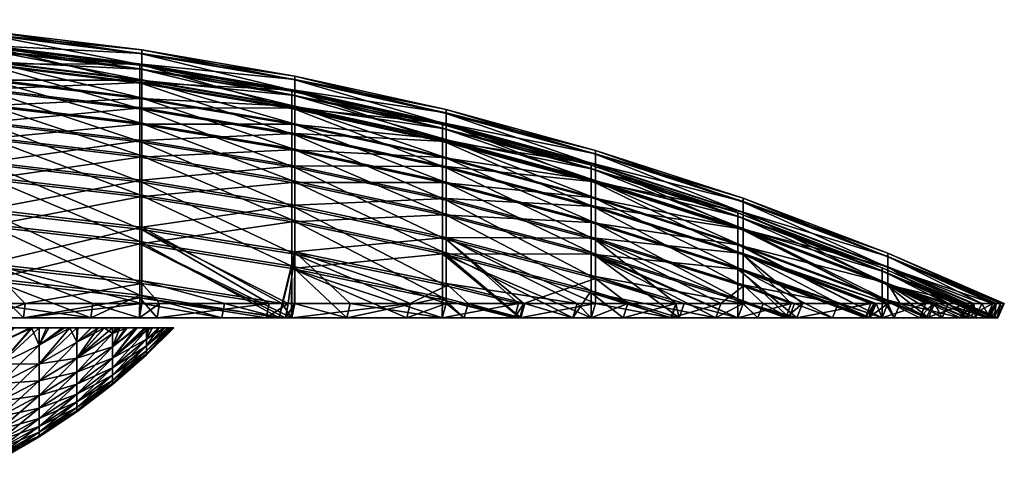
# Model space of a CAD drawing. Header units: inches. Extents: x 8 to 607, y 14 to 565.
# Tile 10 of 10: x 385 to 607, y 27 to 131. Entities that reach past the tile are written whole.
import ezdxf

# ---------------------------------------------------------------- set-up
doc = ezdxf.new("R2010")
doc.units = ezdxf.units.IN
doc.header["$MEASUREMENT"] = 0
doc.layers.get('0').update_dxf_attribs({"true_color": 0x068706})

msp = doc.modelspace()

# ---------------------------------------------------------------- meshes
at = {"color": 134, "true_color": 0x1bb194}
mesh = msp.add_polyface(dxfattribs=at)
corners = [(412.26, 120.93, 307.23), (377.7, 124.28, 341.76), (377.7, 125.15, 307.23), (342.98, 126.83, 341.88), (412.26, 120.14, 272.91), (377.7, 124.36, 272.71), (342.98, 127.71, 307.24), (377.7, 104.29, 478.24), (342.98, 97.66, 512.29), (342.98, 106.77, 478.85), (412.26, 107.6, 443.71), (377.7, 111.75, 444.52), (342.98, 114.25, 445.01), (412.26, 113.39, 409.87), (377.7, 117.57, 410.48), (342.98, 120.1, 410.85), (412.26, 107.91, 170.72), (377.7, 117.81, 203.97), (377.7, 112.06, 169.91), (342.98, 120.33, 203.6), (412.26, 100.57, 137.18), (377.7, 104.68, 136.18), (342.98, 114.56, 169.43), (412.26, 117.55, 375.79), (377.7, 121.76, 376.2), (342.98, 124.3, 376.45), (412.26, 120.06, 341.55), (412.26, 117.71, 238.66), (377.7, 121.91, 238.26), (342.98, 126.91, 272.59), (412.26, 113.63, 204.57), (342.98, 124.45, 238.02), (343.15, 110.16, 479.69), (378.04, 98.56, 512.56), (378.04, 107.67, 479.08), (412.76, 94.49, 511.35), (412.76, 103.55, 478.06), (343.15, 117.68, 445.69), (378.04, 115.16, 445.19), (412.76, 111, 444.37), (343.15, 123.56, 411.36), (378.04, 121.02, 410.99), (412.76, 116.82, 410.37), (343.15, 118, 168.76), (378.04, 121.25, 203.47), (378.04, 115.48, 169.25), (412.76, 117.05, 204.08), (412.76, 111.31, 170.06), (343.15, 110.55, 134.74), (378.04, 108.06, 135.35), (412.76, 103.94, 136.36), (343.15, 127.77, 376.79), (378.04, 125.22, 376.54), (412.76, 121, 376.13), (343.15, 130.33, 342.06), (378.04, 127.76, 341.93), (343.15, 131.2, 307.24), (378.04, 128.64, 307.24), (412.76, 123.52, 341.72), (343.15, 130.4, 272.42), (378.04, 127.84, 272.54), (412.76, 124.39, 307.23), (343.15, 127.93, 237.68), (378.04, 125.38, 237.93), (412.76, 123.6, 272.74), (343.15, 123.79, 203.11), (412.76, 121.15, 238.33)]
mesh.append_faces([[corners[k] for k in face] for face in [(0, 1, 2, 0), (2, 1, 3, 2), (4, 2, 5, 4), (5, 2, 6, 5), (7, 8, 9, 7), (10, 7, 11, 10), (11, 7, 9, 11), (11, 9, 12, 11), (13, 11, 14, 13), (14, 11, 12, 14), (14, 12, 15, 14), (16, 17, 18, 16), (18, 17, 19, 18), (20, 18, 21, 20), (21, 18, 22, 21), (23, 14, 24, 23), (24, 14, 15, 24), (24, 15, 25, 24), (26, 24, 1, 26), (1, 24, 25, 1), (27, 5, 28, 27), (28, 5, 29, 28), (30, 28, 17, 30), (17, 28, 31, 17), (32, 33, 34, 32), (34, 35, 36, 34), (37, 34, 38, 37), (38, 34, 36, 38), (38, 36, 39, 38), (40, 38, 41, 40), (41, 38, 39, 41), (41, 39, 42, 41), (43, 44, 45, 43), (45, 44, 46, 45), (45, 46, 47, 45), (48, 45, 49, 48), (49, 45, 47, 49), (49, 47, 50, 49), (51, 41, 52, 51), (52, 41, 42, 52), (52, 42, 53, 52), (54, 52, 55, 54), (55, 52, 53, 55), (56, 55, 57, 56), (57, 55, 58, 57), (59, 57, 60, 59), (60, 57, 61, 60), (62, 60, 63, 62), (63, 60, 64, 63), (65, 63, 44, 65), (44, 63, 66, 44)]], dxfattribs={"vtx3": -1, "color": 134})
mesh = msp.add_polyface(dxfattribs=at)
corners = [(446.57, 115.04, 307.22), (446.57, 114.18, 341.26), (412.26, 120.06, 341.55), (412.26, 120.93, 307.23), (377.7, 124.28, 341.76), (446.57, 114.26, 273.18), (412.26, 120.14, 272.91), (377.7, 125.15, 307.23), (412.26, 91.63, 104.03), (412.26, 100.57, 137.18), (377.7, 104.68, 136.18), (446.57, 101.82, 442.58), (412.26, 100.19, 477.23), (412.26, 107.6, 443.71), (377.7, 104.29, 478.24), (446.57, 107.57, 409.02), (412.26, 113.39, 409.87), (377.7, 111.75, 444.52), (446.57, 102.13, 171.84), (412.26, 113.63, 204.57), (412.26, 107.91, 170.72), (377.7, 117.81, 203.97), (446.57, 94.85, 138.58), (377.7, 112.06, 169.91), (446.57, 111.69, 375.22), (412.26, 117.55, 375.79), (377.7, 117.57, 410.48), (377.7, 121.76, 376.2), (446.57, 111.85, 239.22), (412.26, 117.71, 238.66), (377.7, 124.36, 272.71), (446.57, 107.8, 205.41), (377.7, 121.91, 238.26), (412.76, 103.55, 478.06), (412.76, 94.49, 511.35), (447.24, 88.82, 509.66), (447.24, 97.8, 476.64), (412.76, 94.95, 103.05), (412.76, 103.94, 136.36), (447.24, 98.19, 137.76), (412.76, 111, 444.37), (447.24, 105.19, 443.24), (412.76, 116.82, 410.37), (447.24, 110.96, 409.51), (412.76, 111.31, 170.06), (412.76, 117.05, 204.08), (447.24, 111.2, 204.92), (447.24, 105.5, 171.18), (412.76, 121, 376.13), (447.24, 115.11, 375.55), (378.04, 127.76, 341.93), (412.76, 123.52, 341.72), (447.24, 117.61, 341.43), (378.04, 128.64, 307.24), (412.76, 124.39, 307.23), (447.24, 118.48, 307.23), (378.04, 127.84, 272.54), (412.76, 123.6, 272.74), (447.24, 117.69, 273.02), (378.04, 125.38, 237.93), (412.76, 121.15, 238.33), (447.24, 115.26, 238.89), (378.04, 121.25, 203.47)]
mesh.append_faces([[corners[k] for k in face] for face in [(0, 1, 2, 0), (0, 2, 3, 0), (3, 2, 4, 3), (5, 0, 3, 5), (5, 3, 6, 5), (6, 3, 7, 6), (8, 9, 10, 8), (11, 12, 13, 11), (13, 12, 14, 13), (15, 13, 16, 15), (16, 13, 17, 16), (18, 19, 20, 18), (20, 19, 21, 20), (22, 20, 9, 22), (9, 20, 23, 9), (24, 16, 25, 24), (25, 16, 26, 25), (1, 25, 2, 1), (2, 25, 27, 2), (28, 6, 29, 28), (29, 6, 30, 29), (31, 29, 19, 31), (19, 29, 32, 19), (33, 34, 35, 33), (33, 35, 36, 33), (37, 38, 39, 37), (40, 33, 36, 40), (40, 36, 41, 40), (42, 40, 41, 42), (42, 41, 43, 42), (44, 45, 46, 44), (44, 46, 47, 44), (38, 44, 47, 38), (38, 47, 39, 38), (48, 42, 43, 48), (48, 43, 49, 48), (50, 48, 51, 50), (51, 48, 49, 51), (51, 49, 52, 51), (53, 51, 54, 53), (54, 51, 52, 54), (54, 52, 55, 54), (56, 54, 57, 56), (57, 54, 55, 57), (57, 55, 58, 57), (59, 57, 60, 59), (60, 57, 58, 60), (60, 58, 61, 60), (62, 60, 45, 62), (45, 60, 61, 45), (45, 61, 46, 45)]], dxfattribs={"vtx3": -1, "color": 134})
mesh = msp.add_polyface(dxfattribs=at)
corners = [(480.56, 107.51, 307.21), (480.56, 106.66, 340.89), (446.57, 114.18, 341.26), (446.57, 115.04, 307.22), (480.56, 106.73, 273.54), (446.57, 114.26, 273.18), (446.57, 85.99, 105.7), (446.57, 94.85, 138.58), (412.26, 100.57, 137.18), (480.56, 94.43, 441.13), (480.56, 87.15, 474.02), (446.57, 94.47, 475.82), (446.57, 101.82, 442.58), (412.26, 100.19, 477.23), (480.56, 100.11, 407.92), (446.57, 107.57, 409.02), (412.26, 107.6, 443.71), (480.56, 94.73, 173.27), (480.56, 100.34, 206.49), (446.57, 107.8, 205.41), (446.57, 102.13, 171.84), (412.26, 113.63, 204.57), (480.56, 87.53, 140.36), (412.26, 107.91, 170.72), (480.56, 104.19, 374.48), (446.57, 111.69, 375.22), (412.26, 113.39, 409.87), (412.26, 117.55, 375.79), (480.56, 104.34, 239.93), (446.57, 111.85, 239.22), (412.26, 120.14, 272.91), (412.26, 117.71, 238.66), (447.24, 97.8, 476.64), (481.4, 81.56, 507.49), (481.4, 90.45, 474.83), (447.24, 89.28, 104.73), (447.24, 98.19, 137.76), (481.4, 90.83, 139.56), (447.24, 105.19, 443.24), (481.4, 97.76, 441.78), (447.24, 110.96, 409.51), (481.4, 103.47, 408.42), (447.24, 105.5, 171.18), (447.24, 111.2, 204.92), (481.4, 103.7, 206), (481.4, 98.07, 172.62), (447.24, 115.11, 375.55), (481.4, 107.57, 374.81), (447.24, 117.61, 341.43), (481.4, 110.05, 341.06), (447.24, 118.48, 307.23), (481.4, 110.9, 307.22), (447.24, 117.69, 273.02), (481.4, 110.13, 273.38), (447.24, 115.26, 238.89), (481.4, 107.73, 239.61)]
mesh.append_faces([[corners[k] for k in face] for face in [(0, 1, 2, 0), (0, 2, 3, 0), (4, 0, 3, 4), (4, 3, 5, 4), (6, 7, 8, 6), (9, 10, 11, 9), (9, 11, 12, 9), (12, 11, 13, 12), (14, 9, 12, 14), (14, 12, 15, 14), (15, 12, 16, 15), (17, 18, 19, 17), (17, 19, 20, 17), (20, 19, 21, 20), (22, 17, 20, 22), (22, 20, 7, 22), (7, 20, 23, 7), (24, 14, 15, 24), (24, 15, 25, 24), (25, 15, 26, 25), (1, 24, 25, 1), (1, 25, 2, 1), (2, 25, 27, 2), (28, 4, 5, 28), (28, 5, 29, 28), (29, 5, 30, 29), (18, 28, 29, 18), (18, 29, 19, 18), (19, 29, 31, 19), (32, 33, 34, 32), (35, 36, 37, 35), (38, 32, 34, 38), (38, 34, 39, 38), (40, 38, 39, 40), (40, 39, 41, 40), (42, 43, 44, 42), (42, 44, 45, 42), (36, 42, 45, 36), (36, 45, 37, 36), (46, 40, 41, 46), (46, 41, 47, 46), (48, 46, 47, 48), (48, 47, 49, 48), (50, 48, 49, 50), (50, 49, 51, 50), (52, 50, 51, 52), (52, 51, 53, 52), (54, 52, 53, 54), (54, 53, 55, 54), (43, 54, 55, 43), (43, 55, 44, 43)]], dxfattribs={"vtx3": -1, "color": 134})
mesh = msp.add_polyface(dxfattribs=at)
corners = [(514.14, 98.34, 307.2), (514.14, 97.5, 340.44), (480.56, 106.66, 340.89), (480.56, 107.51, 307.21), (514.14, 97.58, 273.97), (480.56, 106.73, 273.54), (514.14, 85.43, 439.36), (514.14, 78.25, 471.82), (480.56, 87.15, 474.02), (480.56, 94.43, 441.13), (514.14, 91.04, 406.59), (480.56, 100.11, 407.92), (514.14, 85.73, 175.01), (514.14, 91.27, 207.8), (480.56, 100.34, 206.49), (480.56, 94.73, 173.27), (514.14, 78.63, 142.54), (480.56, 87.53, 140.36), (514.14, 95.07, 373.59), (480.56, 104.19, 374.48), (514.14, 95.22, 240.8), (480.56, 104.34, 239.93), (481.4, 90.45, 474.83), (481.4, 81.56, 507.49), (515.15, 72.73, 504.86), (515.15, 81.51, 472.63), (481.4, 82.02, 106.88), (481.4, 90.83, 139.56), (515.15, 81.88, 141.74), (481.4, 97.76, 441.78), (515.15, 88.72, 440.01), (481.4, 103.47, 408.42), (515.15, 94.36, 407.08), (548.41, 78.09, 437.92), (481.4, 98.07, 172.62), (481.4, 103.7, 206), (515.15, 94.58, 207.32), (515.15, 89.02, 174.38), (548.41, 83.87, 208.86), (481.4, 107.57, 374.81), (515.15, 98.4, 373.92), (548.41, 83.64, 405.51), (481.4, 110.05, 341.06), (515.15, 100.85, 340.6), (548.41, 87.63, 372.87), (481.4, 110.9, 307.22), (515.15, 101.69, 307.21), (548.41, 90.03, 340.07), (481.4, 110.13, 273.38), (515.15, 100.93, 273.81), (548.41, 90.86, 307.19), (481.4, 107.73, 239.61), (515.15, 98.56, 240.49), (548.41, 90.11, 274.32), (548.41, 87.77, 241.51)]
mesh.append_faces([[corners[k] for k in face] for face in [(0, 1, 2, 0), (0, 2, 3, 0), (4, 0, 3, 4), (4, 3, 5, 4), (6, 7, 8, 6), (6, 8, 9, 6), (10, 6, 9, 10), (10, 9, 11, 10), (12, 13, 14, 12), (12, 14, 15, 12), (16, 12, 15, 16), (16, 15, 17, 16), (18, 10, 11, 18), (18, 11, 19, 18), (1, 18, 19, 1), (1, 19, 2, 1), (20, 4, 5, 20), (20, 5, 21, 20), (13, 20, 21, 13), (13, 21, 14, 13), (22, 23, 24, 22), (22, 24, 25, 22), (26, 27, 28, 26), (29, 22, 25, 29), (29, 25, 30, 29), (31, 29, 30, 31), (31, 30, 32, 31), (32, 30, 33, 32), (34, 35, 36, 34), (34, 36, 37, 34), (37, 36, 38, 37), (27, 34, 37, 27), (27, 37, 28, 27), (39, 31, 32, 39), (39, 32, 40, 39), (40, 32, 41, 40), (42, 39, 40, 42), (42, 40, 43, 42), (43, 40, 44, 43), (45, 42, 43, 45), (45, 43, 46, 45), (46, 43, 47, 46), (48, 45, 46, 48), (48, 46, 49, 48), (49, 46, 50, 49), (51, 48, 49, 51), (51, 49, 52, 51), (52, 49, 53, 52), (35, 51, 52, 35), (35, 52, 36, 35), (36, 52, 54, 36)]], dxfattribs={"vtx3": -1, "color": 134})
mesh = msp.add_polyface(dxfattribs=at)
corners = [(377.7, 72.33, 576.71), (354.96, 63.9, 601.17), (342.98, 74.69, 577.67), (386.02, 63.9, 594.45), (377.69, 63.9, 596.25), (377.7, 72.94, 37.64), (401.24, 63.9, 22.97), (412.26, 69.02, 39.22), (370.58, 63.9, 14.61), (377.69, 63.9, 16.55), (412.26, 80.57, 543.01), (377.7, 84.56, 544.41), (377.7, 85.09, 69.96), (342.98, 87.51, 69.12), (412.26, 91.17, 510.36), (377.7, 95.22, 511.57), (342.98, 86.96, 545.26), (342.98, 97.66, 512.29), (412.26, 81.11, 71.35), (377.7, 95.68, 102.83), (342.98, 98.13, 102.11), (412.26, 100.19, 477.23), (377.7, 104.29, 478.24), (412.26, 91.63, 104.03), (377.7, 104.68, 136.18), (342.98, 107.16, 135.57), (355.19, 67.08, 602.6), (378.03, 67.08, 597.66), (386.4, 67.08, 595.85), (412.76, 67.08, 587.13), (378.03, 67.08, 15.14), (370.88, 67.08, 13.2), (343.15, 67.08, 8.73), (343.15, 78.55, 35.37), (378.04, 76.17, 36.33), (412.74, 67.08, 25.92), (401.69, 67.08, 21.6), (378.04, 75.55, 578.02), (412.76, 71.62, 576.42), (343.15, 90.26, 546.42), (378.04, 87.84, 545.57), (412.76, 83.84, 544.16), (378.04, 88.38, 68.81), (412.76, 84.38, 70.21), (412.76, 72.23, 37.92), (343.15, 101.01, 513.29), (378.04, 98.56, 512.56), (412.76, 94.49, 511.35), (343.15, 90.81, 67.97), (378.04, 99.02, 101.85), (412.76, 94.95, 103.05), (378.04, 107.67, 479.08), (343.15, 101.48, 101.12), (378.04, 108.06, 135.35), (412.76, 103.94, 136.36)]
mesh.append_faces([[corners[k] for k in face] for face in [(0, 1, 2, 0), (0, 3, 4, 0), (0, 4, 1, 0), (5, 6, 7, 5), (5, 8, 9, 5), (5, 9, 6, 5), (10, 0, 11, 10), (11, 0, 2, 11), (7, 12, 5, 7), (5, 12, 13, 5), (14, 11, 15, 14), (15, 11, 16, 15), (15, 16, 17, 15), (18, 19, 12, 18), (12, 19, 20, 12), (21, 15, 22, 21), (22, 15, 17, 22), (23, 24, 19, 23), (19, 24, 25, 19), (26, 1, 27, 26), (27, 1, 4, 27), (27, 4, 28, 27), (28, 4, 3, 28), (28, 3, 29, 28), (30, 6, 9, 30), (30, 9, 31, 30), (31, 9, 8, 31), (31, 8, 32, 31), (31, 33, 34, 31), (31, 34, 30, 31), (34, 35, 36, 34), (34, 36, 30, 34), (37, 28, 38, 37), (37, 26, 27, 37), (37, 27, 28, 37), (39, 37, 40, 39), (40, 37, 38, 40), (40, 38, 41, 40), (33, 42, 34, 33), (34, 42, 43, 34), (34, 43, 44, 34), (45, 40, 46, 45), (46, 40, 41, 46), (46, 41, 47, 46), (48, 49, 42, 48), (42, 49, 50, 42), (42, 50, 43, 42), (51, 46, 47, 51), (52, 53, 49, 52), (49, 53, 54, 49), (49, 54, 50, 49)]], dxfattribs={"vtx3": -1, "color": 134})
mesh = msp.add_polyface(dxfattribs=at)
corners = [(430.83, 63.9, 34.55), (443.76, 63.9, 41.26), (412.26, 69.02, 39.22), (445.13, 63.9, 571.34), (440.82, 63.9, 573.29), (412.26, 68.41, 575.12), (386.02, 63.9, 594.45), (377.7, 72.33, 576.71), (416.19, 63.9, 584.47), (412.25, 63.9, 585.77), (446.57, 75.02, 541.06), (446.56, 63.9, 570.49), (412.26, 80.57, 543.01), (401.24, 63.9, 22.97), (412.24, 63.9, 27.27), (446.57, 75.55, 73.29), (412.26, 81.11, 71.35), (377.7, 85.09, 69.96), (446.57, 85.53, 508.68), (412.26, 91.17, 510.36), (377.7, 84.56, 544.41), (446.57, 85.99, 105.7), (412.26, 91.63, 104.03), (377.7, 95.68, 102.83), (446.57, 94.47, 475.82), (412.26, 100.19, 477.23), (377.7, 95.22, 511.57), (412.26, 100.57, 137.18), (412.76, 67.08, 587.13), (416.72, 67.08, 585.82), (441.46, 67.08, 574.59), (431.43, 67.08, 33.23), (412.74, 67.08, 25.92), (401.69, 67.08, 21.6), (378.03, 67.08, 15.14), (412.76, 71.62, 576.42), (412.76, 72.23, 37.92), (378.04, 76.17, 36.33), (447.24, 78.79, 72.16), (444.42, 67.08, 39.98), (412.76, 84.38, 70.21), (412.76, 83.84, 544.16), (445.8, 67.08, 572.62), (447.24, 78.26, 542.2), (386.4, 67.08, 595.85), (412.76, 94.49, 511.35), (447.24, 88.82, 509.66), (412.76, 94.95, 103.05), (447.24, 89.28, 104.73), (447.24, 98.19, 137.76)]
mesh.append_faces([[corners[k] for k in face] for face in [(0, 1, 2, 0), (3, 4, 5, 3), (5, 6, 7, 5), (4, 8, 5, 4), (5, 8, 9, 5), (5, 9, 6, 5), (10, 11, 12, 10), (12, 11, 3, 12), (2, 13, 14, 2), (2, 14, 0, 2), (3, 5, 12, 3), (12, 5, 7, 12), (1, 15, 16, 1), (1, 16, 2, 1), (2, 16, 17, 2), (18, 10, 12, 18), (18, 12, 19, 18), (19, 12, 20, 19), (15, 21, 22, 15), (15, 22, 16, 15), (16, 22, 23, 16), (24, 19, 25, 24), (25, 19, 26, 25), (21, 27, 22, 21), (28, 6, 9, 28), (28, 9, 29, 28), (29, 9, 8, 29), (29, 8, 30, 29), (30, 8, 4, 30), (31, 1, 0, 31), (31, 0, 32, 31), (32, 0, 14, 32), (32, 14, 33, 32), (33, 14, 13, 33), (33, 13, 34, 33), (29, 30, 35, 29), (31, 32, 36, 31), (36, 32, 37, 36), (38, 39, 40, 38), (41, 42, 43, 41), (35, 44, 28, 35), (35, 28, 29, 35), (41, 35, 30, 41), (41, 30, 42, 41), (36, 40, 39, 36), (36, 39, 31, 36), (45, 41, 43, 45), (45, 43, 46, 45), (40, 47, 48, 40), (40, 48, 38, 40), (47, 49, 48, 47)]], dxfattribs={"vtx3": -1, "color": 134})
mesh = msp.add_polyface(dxfattribs=at)
corners = [(542.29, 63.9, 490.78), (532.24, 63.9, 502.27), (514.14, 69.52, 503.9), (547.25, 67.79, 469.24), (547.24, 63.9, 483.74), (514.14, 78.25, 471.82), (547.24, 63.9, 129.04), (547.25, 68.16, 145.09), (514.14, 78.63, 142.54), (534.03, 63.9, 112.22), (514.14, 69.97, 110.44), (532.15, 63.9, 109.82), (547.25, 87.56, 307.19), (547.25, 86.74, 339.91), (514.14, 97.5, 340.44), (514.14, 98.34, 307.2), (547.25, 86.81, 274.47), (514.14, 97.58, 273.97), (547.25, 74.85, 437.29), (514.14, 85.43, 439.36), (547.25, 80.38, 405.03), (514.14, 91.04, 406.59), (547.25, 75.15, 177.06), (547.25, 80.6, 209.33), (514.14, 91.27, 207.8), (514.14, 85.73, 175.01), (547.25, 84.34, 372.55), (514.14, 95.07, 373.59), (547.25, 84.49, 241.83), (514.14, 95.22, 240.8), (533.33, 67.08, 503.22), (521.37, 63.9, 514.7), (543.43, 67.08, 491.68), (548.4, 67.08, 484.6), (548.4, 67.08, 128.18), (535.13, 67.08, 111.28), (533.24, 67.08, 108.86), (515.14, 67.08, 90.27), (515.15, 73.18, 109.49), (548.41, 71.36, 144.31), (515.15, 81.88, 141.74), (515.15, 81.51, 472.63), (548.41, 70.99, 470.03), (515.15, 88.72, 440.01), (548.41, 78.09, 437.92), (515.15, 94.36, 407.08), (548.41, 83.64, 405.51), (515.15, 89.02, 174.38), (548.41, 83.87, 208.86), (548.41, 78.39, 176.44), (515.15, 98.4, 373.92), (548.41, 87.63, 372.87), (515.15, 100.85, 340.6), (548.41, 90.03, 340.07), (515.15, 101.69, 307.21), (548.41, 90.86, 307.19), (515.15, 100.93, 273.81), (548.41, 90.11, 274.32), (515.15, 98.56, 240.49), (548.41, 87.77, 241.51), (515.15, 94.58, 207.32)]
mesh.append_faces([[corners[k] for k in face] for face in [(0, 1, 2, 0), (3, 4, 5, 3), (5, 4, 0, 5), (6, 7, 8, 6), (6, 8, 9, 6), (9, 10, 11, 9), (12, 13, 14, 12), (12, 14, 15, 12), (16, 12, 15, 16), (16, 15, 17, 16), (0, 2, 5, 0), (18, 3, 5, 18), (18, 5, 19, 18), (20, 18, 19, 20), (20, 19, 21, 20), (22, 23, 24, 22), (22, 24, 25, 22), (7, 22, 25, 7), (7, 25, 8, 7), (26, 20, 21, 26), (26, 21, 27, 26), (13, 26, 27, 13), (13, 27, 14, 13), (28, 16, 17, 28), (28, 17, 29, 28), (23, 28, 29, 23), (23, 29, 24, 23), (30, 31, 1, 30), (30, 1, 32, 30), (32, 1, 0, 32), (32, 0, 33, 32), (33, 0, 4, 33), (34, 6, 35, 34), (35, 6, 9, 35), (35, 9, 36, 35), (36, 9, 11, 36), (36, 11, 37, 36), (36, 38, 35, 36), (39, 34, 40, 39), (41, 32, 42, 41), (38, 34, 35, 38), (43, 42, 44, 43), (45, 44, 46, 45), (47, 48, 49, 47), (40, 49, 39, 40), (50, 46, 51, 50), (52, 51, 53, 52), (54, 53, 55, 54), (56, 55, 57, 56), (58, 57, 59, 58), (60, 59, 48, 60)]], dxfattribs={"vtx3": -1, "color": 134})
mesh = msp.add_polyface(dxfattribs=at)
corners = [(480.56, 67.91, 538.56), (496.8, 63.9, 537.16), (480.54, 63.9, 549.24), (446.57, 75.02, 541.06), (472.51, 63.9, 555.2), (446.56, 63.9, 570.49), (485.51, 63.9, 66.77), (480.56, 68.43, 75.77), (480.54, 63.9, 63.47), (459.03, 63.9, 49.2), (446.57, 75.55, 73.29), (446.55, 63.9, 42.71), (443.76, 63.9, 41.26), (480.56, 78.31, 506.52), (446.57, 85.53, 508.68), (480.56, 78.76, 107.84), (446.57, 85.99, 105.7), (480.56, 87.15, 474.02), (446.57, 94.47, 475.82), (412.26, 91.17, 510.36), (480.56, 87.53, 140.36), (446.57, 94.85, 138.58), (441.46, 67.08, 574.59), (440.82, 63.9, 573.29), (445.8, 67.08, 572.62), (445.13, 63.9, 571.34), (447.24, 67.08, 571.77), (473.31, 67.08, 556.41), (481.38, 67.08, 550.42), (497.71, 67.08, 538.28), (486.38, 67.08, 65.6), (481.38, 67.08, 62.29), (459.77, 67.08, 47.95), (447.22, 67.08, 41.43), (444.42, 67.08, 39.98), (431.43, 67.08, 33.23), (447.24, 78.79, 72.16), (481.4, 71.64, 74.66), (447.24, 78.26, 542.2), (481.4, 71.11, 539.69), (447.24, 88.82, 509.66), (481.4, 81.56, 507.49), (447.24, 89.28, 104.73), (481.4, 82.02, 106.88), (447.24, 97.8, 476.64), (481.4, 90.83, 139.56)]
mesh.append_faces([[corners[k] for k in face] for face in [(0, 1, 2, 0), (0, 2, 3, 0), (3, 2, 4, 3), (3, 4, 5, 3), (6, 7, 8, 6), (8, 7, 9, 8), (9, 7, 10, 9), (9, 10, 11, 9), (11, 10, 12, 11), (13, 0, 3, 13), (13, 3, 14, 13), (7, 15, 16, 7), (7, 16, 10, 7), (17, 13, 14, 17), (17, 14, 18, 17), (18, 14, 19, 18), (15, 20, 21, 15), (15, 21, 16, 15), (22, 23, 24, 22), (24, 23, 25, 24), (24, 25, 26, 24), (26, 25, 5, 26), (26, 5, 27, 26), (27, 5, 4, 27), (27, 4, 28, 27), (28, 4, 2, 28), (28, 2, 29, 28), (30, 6, 31, 30), (31, 6, 8, 31), (31, 8, 32, 31), (32, 8, 9, 32), (32, 9, 33, 32), (33, 9, 11, 33), (33, 11, 34, 33), (34, 11, 12, 34), (34, 12, 35, 34), (36, 33, 34, 36), (37, 30, 31, 37), (37, 31, 36, 37), (36, 31, 32, 36), (36, 32, 33, 36), (38, 27, 39, 38), (39, 27, 28, 39), (38, 24, 26, 38), (38, 26, 27, 38), (40, 38, 39, 40), (40, 39, 41, 40), (36, 42, 43, 36), (36, 43, 37, 36), (44, 40, 41, 44), (42, 45, 43, 42)]], dxfattribs={"vtx3": -1, "color": 134})
mesh = msp.add_polyface(dxfattribs=at)
corners = [(498.02, 63.9, 536.25), (496.8, 63.9, 537.16), (480.56, 67.91, 538.56), (480.56, 78.31, 506.52), (514.13, 63.9, 521.38), (514.14, 69.52, 503.9), (521.37, 63.9, 514.7), (532.24, 63.9, 502.27), (532.15, 63.9, 109.82), (514.14, 69.97, 110.44), (514.13, 63.9, 91.32), (509.98, 63.9, 87.05), (480.56, 78.76, 107.84), (498.24, 63.9, 77.32), (480.56, 68.43, 75.77), (485.51, 63.9, 66.77), (514.14, 78.25, 471.82), (480.56, 87.15, 474.02), (534.03, 63.9, 112.22), (514.14, 78.63, 142.54), (480.56, 87.53, 140.36), (497.71, 67.08, 538.28), (480.54, 63.9, 549.24), (498.94, 67.08, 537.37), (515.13, 67.08, 522.42), (522.41, 67.08, 515.71), (533.33, 67.08, 503.22), (515.14, 67.08, 90.27), (510.96, 67.08, 85.99), (499.17, 67.08, 76.21), (486.38, 67.08, 65.6), (515.15, 72.73, 504.86), (481.4, 71.64, 74.66), (481.4, 82.02, 106.88), (515.15, 73.18, 109.49), (533.24, 67.08, 108.86), (481.4, 81.56, 507.49), (481.4, 71.11, 539.69), (481.38, 67.08, 550.42), (515.15, 81.51, 472.63), (543.43, 67.08, 491.68), (515.15, 81.88, 141.74), (548.4, 67.08, 128.18), (515.15, 88.72, 440.01), (548.41, 70.99, 470.03), (515.15, 89.02, 174.38), (548.41, 78.39, 176.44)]
mesh.append_faces([[corners[k] for k in face] for face in [(0, 1, 2, 0), (0, 3, 4, 0), (4, 3, 5, 4), (4, 5, 6, 4), (6, 5, 7, 6), (8, 9, 10, 8), (10, 9, 11, 10), (11, 9, 12, 11), (11, 12, 13, 11), (13, 14, 15, 13), (0, 2, 3, 0), (13, 12, 14, 13), (16, 5, 3, 16), (16, 3, 17, 16), (18, 19, 9, 18), (9, 19, 20, 9), (9, 20, 12, 9), (21, 22, 1, 21), (21, 1, 23, 21), (23, 1, 0, 23), (23, 0, 24, 23), (24, 0, 4, 24), (24, 4, 25, 24), (25, 4, 6, 25), (25, 6, 26, 25), (27, 8, 10, 27), (27, 10, 28, 27), (28, 10, 11, 28), (28, 11, 29, 28), (29, 11, 13, 29), (29, 13, 30, 29), (30, 13, 15, 30), (25, 26, 31, 25), (29, 30, 32, 29), (28, 33, 27, 28), (27, 33, 34, 27), (27, 34, 35, 27), (36, 23, 31, 36), (31, 23, 24, 31), (31, 24, 25, 31), (37, 38, 21, 37), (36, 37, 21, 36), (36, 21, 23, 36), (32, 33, 28, 32), (32, 28, 29, 32), (39, 31, 26, 39), (39, 26, 40, 39), (33, 41, 34, 33), (34, 41, 42, 34), (43, 39, 44, 43), (41, 45, 46, 41)]], dxfattribs={"vtx3": -1, "color": 134})
mesh = msp.add_polyface(dxfattribs=at)
corners = [(551.77, 63.9, 134.81), (558.83, 63.9, 146.09), (547.25, 68.16, 145.09), (560.56, 63.9, 464.78), (558.08, 63.9, 468.3), (547.25, 67.79, 469.24), (547.24, 63.9, 483.74), (547.25, 74.85, 437.29), (576.73, 63.9, 435.15), (575.96, 63.9, 436.98), (568.63, 63.9, 161.75), (547.25, 75.15, 177.06), (577.12, 63.9, 179.21), (579.79, 63.9, 184.71), (547.24, 63.9, 129.04), (579.79, 75.2, 307.18), (547.25, 86.74, 339.91), (547.25, 87.56, 307.19), (579.79, 74.46, 275.05), (547.25, 86.81, 274.47), (579.79, 63.9, 427.9), (547.25, 80.38, 405.03), (547.25, 80.6, 209.33), (579.79, 72.04, 371.34), (547.25, 84.34, 372.55), (579.79, 74.39, 339.3), (579.79, 72.18, 243), (547.25, 84.49, 241.83), (579.79, 68.36, 211.1), (548.4, 67.08, 484.6), (559.3, 67.08, 469.09), (561.79, 67.08, 465.54), (560.05, 67.08, 145.31), (552.96, 67.08, 133.98), (548.4, 67.08, 128.18), (548.41, 71.36, 144.31), (548.41, 78.39, 176.44), (578.43, 67.08, 178.59), (569.9, 67.08, 161.05), (577.26, 67.08, 437.61), (548.41, 78.09, 437.92), (578.04, 67.08, 435.77), (581.11, 67.08, 428.49), (548.41, 70.99, 470.03), (543.43, 67.08, 491.68), (548.41, 83.64, 405.51), (581.11, 71.35, 403.71), (548.41, 83.87, 208.86), (581.11, 67.08, 184.11), (548.41, 87.63, 372.87), (548.41, 90.03, 340.07), (581.11, 75.26, 371.66), (548.41, 90.86, 307.19), (581.11, 77.63, 339.46), (548.41, 90.11, 274.32), (581.11, 78.44, 307.18), (581.11, 77.7, 274.9), (548.41, 87.77, 241.51), (581.11, 75.41, 242.69)]
mesh.append_faces([[corners[k] for k in face] for face in [(0, 1, 2, 0), (3, 4, 5, 3), (5, 4, 6, 5), (7, 8, 9, 7), (7, 9, 3, 7), (1, 10, 11, 1), (11, 10, 12, 11), (11, 12, 13, 11), (0, 2, 14, 0), (15, 16, 17, 15), (18, 17, 19, 18), (3, 5, 7, 3), (20, 7, 21, 20), (13, 22, 11, 13), (1, 11, 2, 1), (23, 21, 24, 23), (25, 24, 16, 25), (26, 19, 27, 26), (28, 27, 22, 28), (29, 6, 30, 29), (30, 6, 4, 30), (30, 4, 31, 30), (31, 4, 3, 31), (32, 10, 1, 32), (32, 1, 33, 32), (33, 1, 0, 33), (33, 0, 34, 33), (34, 0, 14, 34), (32, 33, 35, 32), (35, 33, 34, 35), (36, 37, 38, 36), (31, 39, 40, 31), (40, 39, 41, 40), (40, 41, 42, 40), (43, 44, 29, 43), (43, 29, 30, 43), (40, 43, 30, 40), (40, 30, 31, 40), (45, 40, 42, 45), (45, 42, 46, 45), (36, 47, 48, 36), (36, 48, 37, 36), (35, 36, 38, 35), (35, 38, 32, 35), (49, 45, 46, 49), (50, 49, 51, 50), (52, 50, 53, 52), (54, 52, 55, 54), (54, 55, 56, 54), (57, 54, 56, 57), (47, 57, 58, 47)]], dxfattribs={"vtx3": -1, "color": 134})
mesh = msp.add_polyface(dxfattribs=at)
corners = [(582.53, 63.9, 190.33), (590.24, 63.9, 211.72), (579.79, 68.36, 211.1), (579.79, 63.9, 427.9), (576.73, 63.9, 435.15), (547.25, 74.85, 437.29), (589.84, 63.9, 402.63), (588.32, 63.9, 407.7), (579.79, 68.14, 403.24), (547.25, 80.38, 405.03), (593.31, 63.9, 220.23), (579.79, 72.18, 243), (599.06, 63.9, 243.78), (579.79, 75.2, 307.18), (579.79, 74.39, 339.3), (547.25, 86.74, 339.91), (579.79, 74.46, 275.05), (547.25, 87.56, 307.19), (579.79, 63.9, 184.71), (547.25, 80.6, 209.33), (597.49, 63.9, 377.27), (579.79, 72.04, 371.34), (547.25, 84.34, 372.55), (547.25, 86.81, 274.47), (547.25, 84.49, 241.83), (561.79, 67.08, 465.54), (560.56, 63.9, 464.78), (577.26, 67.08, 437.61), (575.96, 63.9, 436.98), (578.04, 67.08, 435.77), (581.11, 67.08, 428.49), (589.68, 67.08, 408.19), (583.86, 67.08, 189.77), (581.11, 67.08, 184.11), (578.43, 67.08, 178.59), (577.12, 63.9, 179.21), (569.9, 67.08, 161.05), (568.63, 63.9, 161.75), (560.05, 67.08, 145.31), (591.61, 67.08, 211.26), (581.11, 71.57, 210.63), (548.41, 83.87, 208.86), (581.11, 71.35, 403.71), (591.21, 67.08, 403.1), (598.9, 67.08, 377.62), (548.41, 87.63, 372.87), (581.11, 75.26, 371.66), (548.41, 90.03, 340.07), (581.11, 77.63, 339.46), (604.81, 67.08, 346.24), (548.41, 90.86, 307.19), (581.11, 78.44, 307.18), (607.36, 67.08, 314.4), (581.11, 77.7, 274.9), (606.51, 67.08, 282.48), (548.41, 87.77, 241.51), (581.11, 75.41, 242.69), (602.27, 67.08, 250.83), (594.7, 67.08, 219.81)]
mesh.append_faces([[corners[k] for k in face] for face in [(0, 1, 2, 0), (3, 4, 5, 3), (6, 7, 8, 6), (8, 7, 3, 8), (8, 3, 9, 8), (1, 10, 11, 1), (11, 10, 12, 11), (13, 14, 15, 13), (16, 13, 17, 16), (0, 2, 18, 0), (18, 2, 19, 18), (20, 8, 21, 20), (21, 8, 9, 21), (14, 21, 22, 14), (11, 16, 23, 11), (1, 11, 2, 1), (2, 11, 24, 2), (25, 26, 27, 25), (27, 26, 28, 27), (27, 28, 29, 27), (29, 28, 4, 29), (29, 4, 30, 29), (30, 4, 3, 30), (30, 3, 31, 30), (31, 3, 7, 31), (32, 1, 0, 32), (32, 0, 33, 32), (33, 0, 18, 33), (33, 18, 34, 33), (34, 18, 35, 34), (34, 35, 36, 34), (36, 35, 37, 36), (36, 37, 38, 36), (39, 32, 40, 39), (40, 32, 33, 40), (40, 33, 41, 40), (42, 43, 44, 42), (42, 30, 31, 42), (42, 31, 43, 42), (45, 42, 46, 45), (46, 42, 44, 46), (47, 46, 48, 47), (48, 46, 49, 48), (50, 48, 51, 50), (51, 48, 52, 51), (53, 51, 54, 53), (55, 53, 56, 55), (56, 53, 57, 56), (41, 56, 40, 41), (40, 56, 58, 40), (40, 58, 39, 40)]], dxfattribs={"vtx3": -1, "color": 134})
mesh = msp.add_polyface(dxfattribs=at)
corners = [(597.49, 63.9, 377.27), (589.84, 63.9, 402.63), (579.79, 68.14, 403.24), (603.38, 63.9, 346.04), (598.76, 63.9, 370.56), (579.79, 72.04, 371.34), (605.91, 63.9, 314.37), (603.96, 63.9, 338.79), (579.79, 74.39, 339.3), (605.07, 63.9, 282.6), (605.72, 63.9, 307.16), (579.79, 75.2, 307.18), (600.85, 63.9, 251.1), (604.12, 63.9, 275.54), (579.79, 74.46, 275.05), (579.79, 72.18, 243), (599.06, 63.9, 243.78), (589.68, 67.08, 408.19), (588.32, 63.9, 407.7), (591.21, 67.08, 403.1), (598.9, 67.08, 377.62), (600.17, 67.08, 370.87), (604.81, 67.08, 346.24), (605.4, 67.08, 338.94), (607.36, 67.08, 314.4), (607.17, 67.08, 307.17), (606.51, 67.08, 282.48), (605.56, 67.08, 275.39), (602.27, 67.08, 250.83), (600.48, 67.08, 243.47), (594.7, 67.08, 219.81), (593.31, 63.9, 220.23), (591.61, 67.08, 211.26), (590.24, 63.9, 211.72), (583.86, 67.08, 189.77), (581.11, 75.41, 242.69), (581.11, 77.7, 274.9), (581.11, 78.44, 307.18), (581.11, 77.63, 339.46), (581.11, 75.26, 371.66)]
mesh.append_faces([[corners[k] for k in face] for face in [(0, 1, 2, 0), (3, 4, 5, 3), (5, 4, 0, 5), (6, 7, 8, 6), (8, 7, 3, 8), (9, 10, 11, 9), (11, 10, 6, 11), (12, 13, 14, 12), (14, 13, 9, 14), (15, 16, 12, 15), (6, 8, 11, 6), (9, 11, 14, 9), (3, 5, 8, 3), (12, 14, 15, 12), (17, 18, 19, 17), (19, 18, 1, 19), (19, 1, 20, 19), (20, 1, 0, 20), (20, 0, 21, 20), (21, 0, 4, 21), (21, 4, 22, 21), (22, 4, 3, 22), (22, 3, 23, 22), (23, 3, 7, 23), (23, 7, 24, 23), (24, 7, 6, 24), (24, 6, 25, 24), (25, 6, 10, 25), (25, 10, 26, 25), (26, 10, 9, 26), (26, 9, 27, 26), (27, 9, 13, 27), (27, 13, 28, 27), (28, 13, 12, 28), (28, 12, 29, 28), (29, 12, 16, 29), (29, 16, 30, 29), (30, 16, 31, 30), (30, 31, 32, 30), (32, 31, 33, 32), (32, 33, 34, 32), (35, 29, 30, 35), (36, 27, 28, 36), (37, 25, 26, 37), (38, 23, 24, 38), (39, 21, 22, 39), (39, 20, 21, 39), (38, 22, 23, 38), (37, 24, 25, 37), (36, 26, 27, 36), (35, 28, 29, 35)]], dxfattribs={"vtx3": -1, "color": 134})
at = {"color": 134, "true_color": 0x1c95b1}
mesh = msp.add_polyface(dxfattribs=at)
corners = [(375.48, 61.58, 216.81), (371.64, 60.2, 215.66), (371.64, 61.58, 214.03), (375.64, 61.58, 395.91), (375.47, 61.58, 396.03), (371.64, 60.2, 397.18), (371.64, 61.58, 398.8), (371.19, 61.58, 399.13), (362.24, 57.21, 399.66), (380.77, 58.32, 387.47), (384.03, 61.58, 388.84), (380.77, 61.58, 391.73), (371.64, 54.7, 390.12), (379.92, 61.58, 392.48), (375.53, 61.58, 216.84), (371.64, 54.7, 222.72), (379.81, 61.58, 220.26), (380.77, 58.32, 225.36), (380.77, 61.58, 221.11), (383.93, 61.58, 223.89), (366.46, 61.58, 210.63), (371.08, 61.58, 213.63), (362.24, 51.56, 220.43), (380.77, 53.44, 380.31), (371.64, 49.65, 382.73), (362.24, 51.56, 392.41), (387.85, 61.58, 227.73), (380.77, 53.44, 232.52), (371.64, 49.65, 230.11), (362.24, 46.38, 228.02), (380.77, 49.01, 372.86), (371.64, 45.08, 375.03), (380.77, 49.01, 239.97), (371.64, 45.08, 237.8), (357.42, 61.58, 407.22), (362.24, 61.58, 404.68), (406.14, 61.58, 252.43), (404.25, 61.58, 249.06), (402.89, 61.58, 246.89), (401.34, 61.58, 244.42), (398.2, 61.58, 239.91), (398.06, 61.58, 239.72), (396.49, 61.58, 237.69), (394.84, 61.58, 235.55), (367.1, 61.58, 401.81), (416.48, 61.58, 278.64), (391.26, 61.58, 231.35), (389.59, 61.58, 229.57), (387.45, 61.58, 227.3)]
mesh.append_faces([[corners[k] for k in face] for face in [(0, 1, 2, 0), (3, 4, 5, 3), (4, 6, 5, 4), (5, 6, 7, 5), (5, 7, 8, 5), (9, 10, 11, 9), (9, 11, 12, 9), (12, 11, 13, 12), (12, 13, 3, 12), (0, 14, 15, 0), (15, 14, 16, 15), (15, 16, 17, 15), (17, 16, 18, 17), (17, 18, 19, 17), (1, 20, 21, 1), (1, 21, 2, 1), (3, 5, 12, 3), (12, 5, 8, 12), (0, 15, 1, 0), (1, 15, 22, 1), (23, 9, 12, 23), (23, 12, 24, 23), (24, 12, 25, 24), (26, 27, 17, 26), (17, 27, 28, 17), (17, 28, 15, 17), (15, 28, 29, 15), (30, 23, 24, 30), (30, 24, 31, 30), (27, 32, 33, 27), (27, 33, 28, 27), (2, 21, 34, 2), (35, 36, 37, 35), (35, 38, 39, 35), (35, 39, 40, 35), (35, 41, 42, 35), (35, 42, 43, 35), (44, 7, 45, 44), (35, 46, 47, 35), (35, 47, 26, 35), (18, 16, 35, 18), (35, 16, 14, 35), (35, 14, 0, 35), (26, 48, 35, 26), (35, 48, 19, 35), (35, 19, 18, 35)]], dxfattribs={"vtx3": -1, "color": 134})
mesh = msp.add_polyface(dxfattribs=at)
corners = [(387.97, 61.58, 385), (387.87, 61.58, 385.1), (380.77, 58.32, 387.47), (384.03, 61.58, 388.84), (389.59, 57.72, 377.59), (396.51, 61.58, 375.14), (395.32, 61.58, 376.7), (380.77, 53.44, 380.31), (389.59, 61.58, 383.26), (391.74, 61.58, 380.95), (389.59, 53.46, 370.41), (398.06, 61.58, 373.11), (389.59, 61.58, 229.57), (391.26, 61.58, 231.35), (389.59, 57.72, 235.25), (394.84, 61.58, 235.55), (396.49, 61.58, 237.69), (387.85, 61.58, 227.73), (380.77, 58.32, 225.36), (387.45, 61.58, 227.3), (383.93, 61.58, 223.89), (380.77, 53.44, 232.52), (380.77, 49.01, 372.86), (389.59, 53.46, 242.43), (380.77, 49.01, 239.97), (398.06, 54.76, 360.57), (389.59, 49.66, 362.98), (380.77, 45.07, 365.14), (398.06, 58.4, 245.15), (389.59, 49.66, 249.86), (380.77, 45.07, 247.69), (398.06, 51.58, 353.24), (389.59, 46.33, 355.32), (398.06, 48.86, 345.72), (389.59, 43.5, 347.47), (398.06, 51.58, 259.6), (389.59, 43.5, 265.36), (389.59, 46.33, 257.51), (398.06, 54.76, 252.27), (362.24, 61.58, 404.68), (413.8, 61.58, 269.75), (413.38, 61.58, 268.47), (411.48, 61.58, 263.57), (406.93, 61.58, 253.86), (406.14, 61.58, 252.43), (404.25, 61.58, 249.06), (402.89, 61.58, 246.89), (398.2, 61.58, 239.91), (398.06, 61.58, 239.72), (416.48, 61.58, 278.64), (371.19, 61.58, 399.13), (371.64, 61.58, 398.8), (375.47, 61.58, 396.03), (375.64, 61.58, 395.91), (411.38, 61.58, 263.31), (409.13, 61.58, 258.23), (407.75, 61.58, 255.48), (362.31, 61.58, 404.64), (367.1, 61.58, 401.81)]
mesh.append_faces([[corners[k] for k in face] for face in [(0, 1, 2, 0), (1, 3, 2, 1), (4, 5, 6, 4), (0, 7, 8, 0), (8, 7, 4, 8), (8, 4, 9, 8), (9, 4, 6, 9), (10, 11, 5, 10), (12, 13, 14, 12), (14, 13, 15, 14), (14, 15, 16, 14), (17, 18, 19, 17), (19, 18, 20, 19), (0, 2, 7, 0), (12, 14, 17, 12), (17, 14, 21, 17), (5, 4, 10, 5), (10, 4, 7, 10), (10, 7, 22, 10), (16, 23, 14, 16), (14, 23, 24, 14), (14, 24, 21, 14), (25, 10, 26, 25), (26, 10, 22, 26), (26, 22, 27, 26), (28, 29, 23, 28), (23, 29, 30, 23), (23, 30, 24, 23), (31, 26, 32, 31), (32, 26, 27, 32), (33, 32, 34, 33), (35, 36, 37, 35), (38, 37, 29, 38), (39, 40, 41, 39), (39, 41, 42, 39), (39, 43, 44, 39), (45, 46, 39, 45), (47, 48, 39, 47), (49, 50, 51, 49), (52, 53, 49, 52), (3, 1, 49, 3), (39, 54, 55, 39), (39, 55, 56, 39), (15, 13, 39, 15), (49, 39, 57, 49), (49, 57, 58, 49)]], dxfattribs={"vtx3": -1, "color": 134})
mesh = msp.add_polyface(dxfattribs=at)
corners = [(409.45, 61.58, 353.92), (407.74, 61.58, 357.36), (406.14, 60.35, 357.93), (404.33, 61.58, 363.65), (402.89, 61.58, 365.94), (398.06, 58.4, 367.68), (401.42, 61.58, 368.3), (398.29, 61.58, 372.81), (398.06, 61.58, 373.11), (398.06, 54.76, 360.57), (406.14, 61.58, 360.4), (407, 61.58, 358.85), (406.14, 57.32, 350.96), (411.48, 61.58, 349.27), (407.75, 61.58, 255.48), (409.13, 61.58, 258.23), (406.14, 57.32, 261.88), (411.38, 61.58, 263.31), (411.48, 61.58, 263.57), (406.14, 60.35, 254.91), (406.93, 61.58, 253.86), (406.14, 61.58, 252.43), (404.25, 61.58, 249.06), (398.06, 54.76, 252.27), (402.89, 61.58, 246.89), (398.06, 61.58, 239.72), (398.2, 61.58, 239.91), (398.06, 58.4, 245.15), (401.34, 61.58, 244.42), (396.49, 61.58, 237.69), (411.66, 61.58, 348.86), (406.14, 54.74, 343.81), (406.14, 54.74, 269.03), (415.1, 61.58, 273.69), (414.29, 61.58, 271.25), (362.24, 61.58, 404.68), (416.48, 61.58, 278.64), (396.51, 61.58, 375.14), (380.77, 61.58, 391.73), (384.03, 61.58, 388.84), (413.8, 61.58, 269.75), (371.64, 61.58, 398.8), (375.47, 61.58, 396.03), (375.64, 61.58, 395.91), (379.92, 61.58, 392.48), (387.87, 61.58, 385.1), (387.97, 61.58, 385), (389.59, 61.58, 383.26), (391.74, 61.58, 380.95), (395.32, 61.58, 376.7)]
mesh.append_faces([[corners[k] for k in face] for face in [(0, 1, 2, 0), (3, 4, 5, 3), (4, 6, 5, 4), (5, 6, 7, 5), (5, 7, 8, 5), (3, 9, 10, 3), (10, 9, 2, 10), (10, 2, 11, 10), (11, 2, 1, 11), (12, 13, 0, 12), (14, 15, 16, 14), (16, 15, 17, 16), (16, 17, 18, 16), (14, 19, 20, 14), (20, 19, 21, 20), (21, 19, 22, 21), (22, 19, 23, 22), (22, 23, 24, 22), (25, 26, 27, 25), (27, 26, 28, 27), (27, 28, 24, 27), (25, 27, 29, 25), (3, 5, 9, 3), (24, 23, 27, 24), (0, 2, 12, 0), (30, 12, 31, 30), (18, 32, 16, 18), (14, 16, 19, 14), (33, 34, 35, 33), (36, 37, 8, 36), (36, 38, 39, 36), (8, 7, 36, 8), (36, 7, 6, 36), (4, 3, 36, 4), (34, 40, 35, 34), (14, 20, 35, 14), (36, 41, 42, 36), (36, 43, 44, 36), (36, 44, 38, 36), (36, 45, 46, 36), (36, 46, 47, 36), (18, 17, 35, 18), (47, 48, 36, 47), (36, 48, 49, 36), (36, 49, 37, 36), (33, 35, 36, 33)]], dxfattribs={"vtx3": -1, "color": 134})
mesh = msp.add_polyface(dxfattribs=at)
corners = [(398.06, 58.4, 367.68), (398.06, 61.58, 373.11), (389.59, 53.46, 370.41), (396.49, 61.58, 237.69), (398.06, 58.4, 245.15), (389.59, 53.46, 242.43), (398.06, 54.76, 360.57), (398.06, 54.76, 252.27), (389.59, 49.66, 249.86), (406.14, 57.32, 350.96), (406.14, 60.35, 357.93), (398.06, 51.58, 353.24), (389.59, 49.66, 362.98), (406.14, 54.74, 343.81), (398.06, 48.86, 345.72), (389.59, 46.33, 355.32), (406.14, 57.32, 261.88), (406.14, 54.74, 269.03), (398.06, 48.86, 267.11), (398.06, 51.58, 259.6), (389.59, 43.5, 265.36), (406.14, 60.35, 254.91), (389.59, 46.33, 257.51), (406.14, 52.61, 336.51), (398.06, 46.62, 338.05), (389.59, 43.5, 347.47), (406.14, 50.95, 329.09), (398.06, 44.88, 330.25), (389.59, 41.16, 339.46), (406.14, 49.75, 321.58), (398.06, 43.62, 322.36), (389.59, 39.34, 331.31), (406.14, 49.04, 314.02), (398.06, 42.87, 314.4), (389.59, 38.03, 323.07), (406.14, 48.8, 306.42), (398.06, 42.62, 306.42), (389.59, 37.24, 314.76), (406.14, 49.04, 298.82), (398.06, 42.87, 298.43), (389.59, 36.97, 306.42), (406.14, 49.75, 291.25), (398.06, 43.62, 290.47), (389.59, 37.24, 298.08), (406.14, 50.95, 283.74), (398.06, 44.88, 282.58), (389.59, 38.03, 289.77), (406.14, 52.61, 276.33), (398.06, 46.62, 274.78), (389.59, 39.34, 281.52), (389.59, 41.16, 273.38)]
mesh.append_faces([[corners[k] for k in face] for face in [(0, 1, 2, 0), (3, 4, 5, 3), (6, 0, 2, 6), (4, 7, 8, 4), (9, 10, 6, 9), (9, 6, 11, 9), (11, 6, 12, 11), (13, 9, 11, 13), (13, 11, 14, 13), (14, 11, 15, 14), (16, 17, 18, 16), (16, 18, 19, 16), (19, 18, 20, 19), (21, 16, 19, 21), (21, 19, 7, 21), (7, 19, 22, 7), (23, 13, 14, 23), (23, 14, 24, 23), (24, 14, 25, 24), (26, 23, 24, 26), (26, 24, 27, 26), (27, 24, 28, 27), (29, 26, 27, 29), (29, 27, 30, 29), (30, 27, 31, 30), (32, 29, 30, 32), (32, 30, 33, 32), (33, 30, 34, 33), (35, 32, 33, 35), (35, 33, 36, 35), (36, 33, 37, 36), (38, 35, 36, 38), (38, 36, 39, 38), (39, 36, 40, 39), (41, 38, 39, 41), (41, 39, 42, 41), (42, 39, 43, 42), (44, 41, 42, 44), (44, 42, 45, 44), (45, 42, 46, 45), (47, 44, 45, 47), (47, 45, 48, 47), (48, 45, 49, 48), (17, 47, 48, 17), (17, 48, 18, 17), (18, 48, 50, 18)]], dxfattribs={"vtx3": -1, "color": 134})
mesh = msp.add_polyface(dxfattribs=at)
corners = [(414.29, 61.58, 271.25), (413.8, 61.1, 271.1), (413.8, 61.58, 269.75), (411.66, 61.58, 348.86), (411.48, 61.58, 349.27), (406.14, 57.32, 350.96), (415.15, 61.58, 339), (414.3, 61.58, 341.58), (413.8, 61.1, 341.73), (413.8, 61.58, 343.13), (406.14, 54.74, 343.81), (413.63, 61.58, 343.66), (413.8, 59.09, 334.84), (416.47, 61.58, 334.2), (415.1, 61.58, 273.69), (413.8, 59.09, 278), (416.48, 61.58, 278.64), (416.57, 61.58, 278.98), (413.38, 61.58, 268.47), (406.14, 54.74, 269.03), (411.48, 61.58, 263.57), (406.14, 52.61, 336.51), (416.61, 61.58, 333.71), (413.8, 57.52, 327.83), (406.14, 50.95, 329.09), (413.8, 56.4, 320.74), (406.14, 49.75, 321.58), (413.8, 55.72, 313.59), (406.14, 49.04, 314.02), (413.8, 55.49, 306.42), (406.14, 48.8, 306.42), (413.8, 55.72, 299.24), (406.14, 49.04, 298.82), (413.8, 56.4, 292.09), (406.14, 49.75, 291.25), (413.8, 57.52, 285), (406.14, 50.95, 283.74), (406.14, 52.61, 276.33), (401.42, 61.58, 368.3), (402.89, 61.58, 365.94), (404.33, 61.58, 363.65), (406.14, 61.58, 360.4), (407, 61.58, 358.85), (407.74, 61.58, 357.36), (409.45, 61.58, 353.92), (417.78, 61.58, 284.33), (419.11, 61.58, 292.75)]
mesh.append_faces([[corners[k] for k in face] for face in [(0, 1, 2, 0), (3, 4, 5, 3), (6, 7, 8, 6), (8, 7, 9, 8), (8, 9, 10, 8), (10, 9, 11, 10), (10, 11, 3, 10), (12, 13, 6, 12), (0, 14, 15, 0), (15, 14, 16, 15), (15, 16, 17, 15), (2, 1, 18, 2), (18, 1, 19, 18), (18, 19, 20, 18), (6, 8, 12, 6), (12, 8, 10, 12), (12, 10, 21, 12), (22, 12, 23, 22), (23, 12, 21, 23), (23, 21, 24, 23), (25, 23, 24, 25), (25, 24, 26, 25), (27, 25, 26, 27), (27, 26, 28, 27), (29, 27, 28, 29), (29, 28, 30, 29), (31, 29, 30, 31), (31, 30, 32, 31), (33, 31, 32, 33), (33, 32, 34, 33), (35, 33, 34, 35), (35, 34, 36, 35), (15, 35, 36, 15), (15, 36, 37, 15), (0, 15, 1, 0), (1, 15, 37, 1), (1, 37, 19, 1), (16, 38, 39, 16), (16, 40, 41, 16), (16, 41, 42, 16), (42, 43, 16, 42), (16, 43, 44, 16), (16, 44, 4, 16), (4, 45, 17, 4), (4, 17, 16, 4), (11, 9, 46, 11)]], dxfattribs={"vtx3": -1, "color": 134})
mesh = msp.add_polyface(dxfattribs=at)
corners = [(416.61, 61.58, 333.71), (416.47, 61.58, 334.2), (413.8, 59.09, 334.84), (418.75, 61.58, 322.95), (418.03, 61.58, 327.06), (413.8, 57.52, 327.83), (417.81, 61.58, 328.36), (419.42, 61.58, 317.49), (419.1, 61.58, 320.09), (413.8, 56.4, 320.74), (419.83, 61.58, 311.98), (419.74, 61.58, 313.23), (413.8, 55.72, 313.59), (419.79, 61.58, 300.08), (419.97, 61.58, 305.59), (413.8, 55.49, 306.42), (419.97, 61.58, 306.42), (419.35, 61.58, 294.6), (419.75, 61.58, 299.61), (413.8, 55.72, 299.24), (418.73, 61.58, 289.74), (419.11, 61.58, 292.75), (413.8, 56.4, 292.09), (417.78, 61.58, 284.33), (418.03, 61.58, 285.77), (413.8, 57.52, 285), (413.8, 59.09, 278), (416.57, 61.58, 278.98), (411.48, 61.58, 349.27), (413.8, 61.58, 343.13), (414.3, 61.58, 341.58), (415.15, 61.58, 339), (411.66, 61.58, 348.86), (413.63, 61.58, 343.66)]
mesh.append_faces([[corners[k] for k in face] for face in [(0, 1, 2, 0), (3, 4, 5, 3), (5, 4, 6, 5), (5, 6, 0, 5), (7, 8, 9, 7), (9, 8, 3, 9), (10, 11, 12, 10), (12, 11, 7, 12), (13, 14, 15, 13), (15, 14, 16, 15), (15, 16, 10, 15), (17, 18, 19, 17), (19, 18, 13, 19), (20, 21, 22, 20), (22, 21, 17, 22), (23, 24, 25, 23), (25, 24, 20, 25), (26, 27, 23, 26), (3, 5, 9, 3), (7, 9, 12, 7), (10, 12, 15, 10), (13, 15, 19, 13), (17, 19, 22, 17), (20, 22, 25, 20), (23, 25, 26, 23), (20, 24, 28, 20), (24, 23, 28, 24), (21, 29, 30, 21), (21, 30, 31, 21), (31, 1, 21, 31), (21, 1, 0, 21), (21, 0, 6, 21), (6, 4, 21, 6), (21, 4, 3, 21), (21, 3, 8, 21), (20, 28, 21, 20), (21, 28, 32, 21), (21, 32, 33, 21), (8, 7, 21, 8), (21, 7, 11, 21), (21, 11, 17, 21), (14, 11, 16, 14), (16, 11, 10, 16), (14, 13, 11, 14), (11, 13, 18, 11), (11, 18, 17, 11)]], dxfattribs={"vtx3": -1, "color": 134})
mesh = msp.add_polyface(dxfattribs=at)
corners = [(389.59, 46.33, 355.32), (380.77, 45.07, 365.14), (380.77, 41.62, 357.2), (389.59, 43.5, 347.47), (380.77, 38.67, 349.04), (389.59, 46.33, 257.51), (389.59, 43.5, 265.36), (380.77, 38.67, 263.79), (380.77, 41.62, 255.64), (389.59, 49.66, 249.86), (380.77, 45.07, 247.69), (398.06, 46.62, 338.05), (389.59, 41.16, 339.46), (380.77, 36.25, 340.72), (398.06, 44.88, 330.25), (389.59, 39.34, 331.31), (380.77, 34.35, 332.27), (371.64, 31.9, 341.84), (398.06, 43.62, 322.36), (389.59, 38.03, 323.07), (380.77, 32.99, 323.71), (371.64, 29.94, 333.11), (398.06, 42.87, 314.4), (389.59, 37.24, 314.76), (380.77, 32.17, 315.08), (371.64, 28.53, 324.27), (398.06, 42.62, 306.42), (389.59, 36.97, 306.42), (380.77, 31.9, 306.42), (371.64, 27.69, 315.36), (398.06, 42.87, 298.43), (389.59, 37.24, 298.08), (380.77, 32.17, 297.76), (371.64, 27.41, 306.42), (398.06, 43.62, 290.47), (389.59, 38.03, 289.77), (380.77, 32.99, 289.13), (371.64, 27.69, 297.47), (398.06, 44.88, 282.58), (389.59, 39.34, 281.52), (380.77, 34.35, 280.57), (371.64, 28.53, 288.56), (398.06, 46.62, 274.78), (389.59, 41.16, 273.38), (380.77, 36.25, 272.11), (371.64, 29.94, 279.72), (398.06, 48.86, 267.11), (371.64, 31.9, 270.99)]
mesh.append_faces([[corners[k] for k in face] for face in [(0, 1, 2, 0), (3, 0, 2, 3), (3, 2, 4, 3), (5, 6, 7, 5), (5, 7, 8, 5), (9, 5, 8, 9), (9, 8, 10, 9), (11, 3, 12, 11), (12, 3, 4, 12), (12, 4, 13, 12), (14, 12, 15, 14), (15, 12, 13, 15), (15, 13, 16, 15), (16, 13, 17, 16), (18, 15, 19, 18), (19, 15, 16, 19), (19, 16, 20, 19), (20, 16, 21, 20), (22, 19, 23, 22), (23, 19, 20, 23), (23, 20, 24, 23), (24, 20, 25, 24), (26, 23, 27, 26), (27, 23, 24, 27), (27, 24, 28, 27), (28, 24, 29, 28), (30, 27, 31, 30), (31, 27, 28, 31), (31, 28, 32, 31), (32, 28, 33, 32), (34, 31, 35, 34), (35, 31, 32, 35), (35, 32, 36, 35), (36, 32, 37, 36), (38, 35, 39, 38), (39, 35, 36, 39), (39, 36, 40, 39), (40, 36, 41, 40), (42, 39, 43, 42), (43, 39, 40, 43), (43, 40, 44, 43), (44, 40, 45, 44), (46, 43, 6, 46), (6, 43, 44, 6), (6, 44, 7, 6), (7, 44, 47, 7)]], dxfattribs={"vtx3": -1, "color": 134})

doc.saveas('drawing.dxf')
